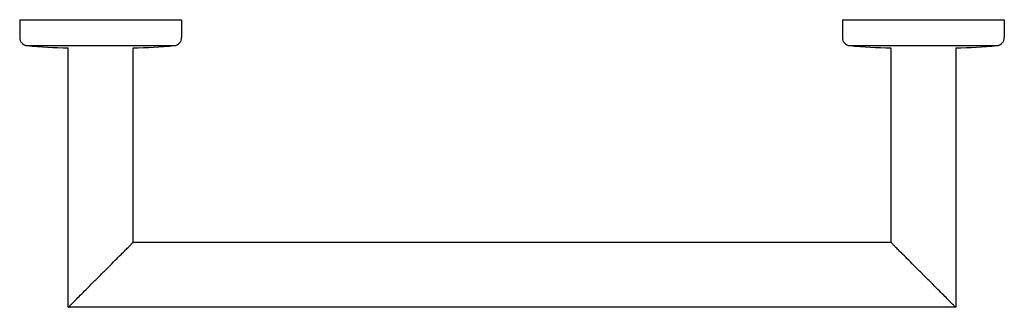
# Model space of a CAD drawing. Header units: millimetres. Extents: x 4090.749 to 4091.048, y 1686.079 to 1686.167.
import ezdxf

# ---------------------------------------------------------------- set-up
doc = ezdxf.new("R2010")
doc.units = ezdxf.units.MM
doc.layers.add('SANINDUSA', color=3, linetype='Continuous')

msp = doc.modelspace()

# ---------------------------------------------------------------- linework, layer by layer
at = {"layer": 'SANINDUSA'}
for p, q in [((4090.748537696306, 1686.166752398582), (4090.748537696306, 1686.161377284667)), ((4090.748537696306, 1686.166752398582), (4090.797750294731, 1686.166752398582)), ((4090.797750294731, 1686.166752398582), (4090.797750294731, 1686.161377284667)), ((4090.998500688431, 1686.166752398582), (4091.047713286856, 1686.166752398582)), ((4090.998500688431, 1686.166752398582), (4090.998500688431, 1686.161377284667)), ((4091.047713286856, 1686.166752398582), (4091.047713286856, 1686.161377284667)), ((4090.750813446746, 1686.158878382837), (4090.795474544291, 1686.158878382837)), ((4090.763301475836, 1686.079449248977), (4090.763301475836, 1686.158189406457)), ((4090.782986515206, 1686.099134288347), (4090.782986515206, 1686.158189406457)), ((4091.000776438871, 1686.158878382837), (4091.045437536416, 1686.158878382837)), ((4091.013264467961, 1686.158189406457), (4091.013264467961, 1686.099134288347)), ((4091.032949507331, 1686.158189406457), (4091.032949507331, 1686.079449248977)), ((4091.013264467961, 1686.099134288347), (4090.782986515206, 1686.099134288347)), ((4091.032949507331, 1686.079449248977), (4090.763301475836, 1686.079449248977))]:
    msp.add_line(p, q, dxfattribs=at)
for centre, radius, start, end in [((4090.751047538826, 1686.161377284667), 0.00250984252, 180, 264.6482653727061), ((4090.795240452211, 1686.161377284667), 0.00250984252, 275.3517346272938, 0), ((4091.001010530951, 1686.161377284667), 0.00250984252, 180, 264.6482653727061), ((4091.045203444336, 1686.161377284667), 0.00250984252, 275.3517346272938, 0), ((4090.766248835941, 1686.323649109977), 0.165492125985, 264.6482653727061, 268.9795038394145), ((4090.780039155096, 1686.323649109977), 0.165492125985, 271.0204961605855, 275.3517346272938), ((4091.016211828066, 1686.323649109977), 0.165492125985, 264.6482653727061, 268.9795038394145), ((4091.030002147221, 1686.323649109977), 0.165492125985, 271.0204961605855, 275.3517346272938)]:
    msp.add_arc(centre, radius, start, end, dxfattribs=at)
for points in [[(4090.763301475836, 1686.079449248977), (4090.763432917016, 1686.079580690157), (4090.763839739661, 1686.079987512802), (4090.764536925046, 1686.080684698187), (4090.765561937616, 1686.081709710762), (4090.766939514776, 1686.083087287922), (4090.768693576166, 1686.084841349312), (4090.770801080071, 1686.086948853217), (4090.773143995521, 1686.089291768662), (4090.775486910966, 1686.091634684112), (4090.777594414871, 1686.093742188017), (4090.779348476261, 1686.095496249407), (4090.780726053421, 1686.096873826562), (4090.781751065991, 1686.097898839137), (4090.782448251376, 1686.098596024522), (4090.782855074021, 1686.099002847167), (4090.782986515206, 1686.099134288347)], [(4091.032949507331, 1686.079449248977), (4091.032818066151, 1686.079580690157), (4091.032411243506, 1686.079987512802), (4091.031714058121, 1686.080684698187), (4091.030689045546, 1686.081709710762), (4091.029311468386, 1686.083087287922), (4091.027557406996, 1686.084841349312), (4091.025449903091, 1686.086948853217), (4091.023106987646, 1686.089291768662), (4091.020764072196, 1686.091634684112), (4091.018656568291, 1686.093742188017), (4091.016902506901, 1686.095496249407), (4091.015524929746, 1686.096873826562), (4091.014499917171, 1686.097898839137), (4091.013802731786, 1686.098596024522), (4091.013395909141, 1686.099002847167), (4091.013264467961, 1686.099134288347)]]:
    msp.add_spline(points, degree=3, dxfattribs=at)

doc.saveas('drawing.dxf')
